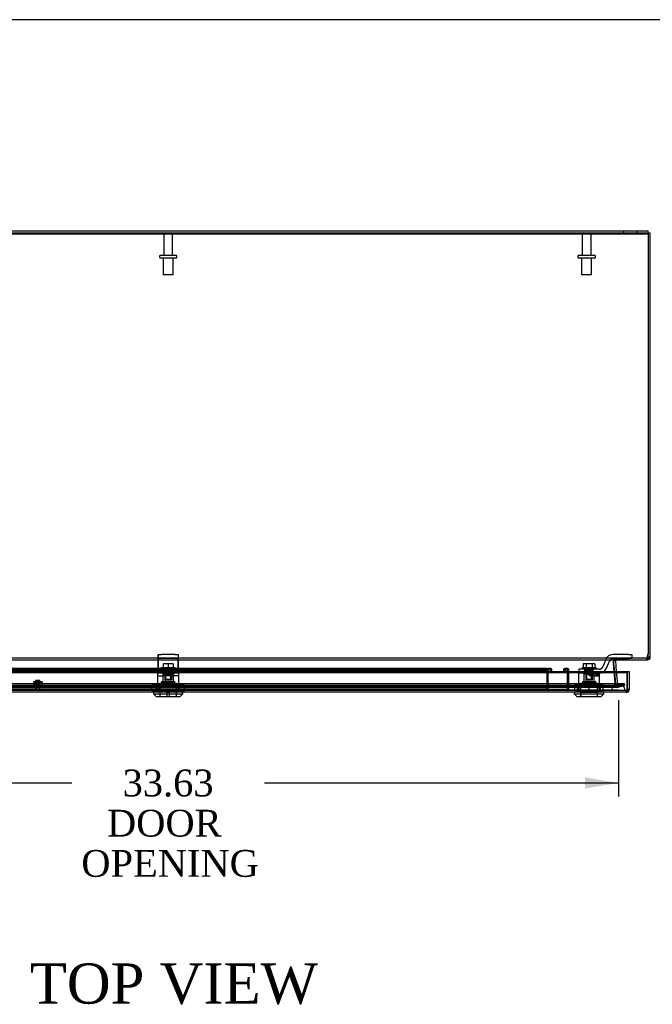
# Model space of a CAD drawing. Header units: inches. Extents: x 1 to 240, y -1 to 159.
# Tile 20 of 30: x 65 to 88, y 122 to 159. Entities that reach past the tile are written whole.
import ezdxf
from ezdxf.enums import TextEntityAlignment as Align
from ezdxf.lldxf.tags import DXFTag

# ---------------------------------------------------------------- set-up
doc = ezdxf.new("R2010")
doc.units = ezdxf.units.IN
doc.header["$MEASUREMENT"] = 0
for name, color, linetype in [('COM70220', 7, 'Continuous'), ('COM70701-3', 7, 'Continuous'), ('COM70702-12', 7, 'Continuous'), ('COM70703-7', 7, 'Continuous'), ('COM70704-3', 7, 'Continuous'), ('COM70705-11', 7, 'Continuous'), ('COM70714-1', 7, 'Continuous'), ('COM70714-3', 7, 'Continuous'), ('Default', 7, 'Continuous'), ('LOK10031', 7, 'Continuous'), ('LOK10031_CAM', 7, 'Continuous'), ('LOK10031_INSERT', 7, 'Continuous'), ('LOK10031_NUT', 7, 'Continuous'), ('LOK10031_SC', 7, 'Continuous'), ('NTS18118', 7, 'Continuous'), ('QLB20254', 7, 'Continuous'), ('STD26063', 7, 'Continuous'), ('STD26089', 7, 'Continuous')]:
    doc.layers.add(name, color=color, linetype=linetype)
doc.styles.add('SEACAD_Times_New_Roman', font='times.ttf')
tags = doc.linetypes.add('HIDDEN2', pattern=[0.1875, 0.125, -0.0625]).pattern_tags.tags
tags[6:7] = [DXFTag(74, 4), DXFTag(75, 0), DXFTag(340, '0'), DXFTag(46, 0.0), DXFTag(50, 0.0), DXFTag(44, 0.0), DXFTag(45, 0.0)]
tags[4:5] = [DXFTag(74, 4), DXFTag(75, 0), DXFTag(340, '0'), DXFTag(46, 0.0), DXFTag(50, 0.0), DXFTag(44, 0.0), DXFTag(45, 0.0)]
doc.dimstyles.new('HAMMOND_(STH_-_240x160)', dxfattribs={"dimtxt": 1, "dimasz": 1.25, "dimexe": 0.5, "dimexo": 0.5, "dimgap": 0.25, "dimtad": 0, "dimtih": 1, "dimtoh": 1, "dimzin": 0, "dimdsep": 46, "dimtxsty": 'SEACAD_Times_New_Roman', "dimblk1": '_SE_FILLED', "dimblk2": '_SE_FILLED', "dimsah": 1, "dimcen": 0.5, "dimadec": 0, "dimazin": 0, "dimtfac": 0.8, "dimtofl": 0, "dimtmove": 0, "dimatfit": 3, "dimfxl": 1, "dimtolj": 1, "dimtzin": 0, "dimarcsym": 0})

# ---------------------------------------------------------------- blocks, each defined once
blk = doc.blocks.new('SE3')
at = {"layer": 'COM70220', "color": 7, "linetype": 'HIDDEN2'}
for p, q in [((86.711, 134.433), (53.592, 134.433)), ((86.711, 134.187), (53.592, 134.187)), ((86.711, 134.185), (53.592, 134.185)), ((86.711, 134.184), (53.592, 134.184)), ((86.961, 134.433), (86.711, 134.433)), ((86.961, 134.187), (86.711, 134.187)), ((87.21, 134.185), (86.711, 134.185)), ((87.21, 134.184), (86.711, 134.184)), ((86.712, 134.185), (86.961, 134.187)), ((86.712, 134.184), (86.712, 134.185)), ((86.961, 134.187), (87.21, 134.185)), ((87.21, 134.185), (87.21, 134.184))]:
    blk.add_line(p, q, dxfattribs=at)
blk.add_arc((86.961, 134.183), 0.25, 0, 180, dxfattribs=at)
at = {"layer": 'COM70701-3', "color": 7, "linetype": 'Continuous'}
for p, q in [((52.26, 151.321), (88.08, 151.321)), ((52.26, 151.249), (88.08, 151.249)), ((88.08, 151.249), (88.08, 151.321))]:
    blk.add_line(p, q, dxfattribs=at)
at = {"layer": 'COM70701-3', "color": 7, "linetype": 'HIDDEN2'}
for p, q in [((87.152, 151.321), (87.152, 151.249)), ((87.652, 151.249), (87.652, 151.321))]:
    blk.add_line(p, q, dxfattribs=at)
at = {"layer": 'COM70702-12', "color": 7, "linetype": 'HIDDEN2'}
for p, q in [((52.224, 151.25), (88.08, 151.25)), ((88.042, 135.413), (88.08, 135.565)), ((52.276, 135.393), (88.028, 135.393)), ((86.781, 135.244), (86.781, 135.237)), ((86.782, 135.217), (86.782, 135.224)), ((86.848, 134.435), (86.782, 135.217)), ((86.788, 135.285), (86.788, 135.285)), ((86.908, 135.393), (86.908, 135.321)), ((88.018, 135.393), (88.018, 135.321)), ((88.028, 135.393), (88.028, 135.321)), ((88.042, 135.413), (88.042, 135.383)), ((86.848, 134.442), (86.811, 134.883)), ((53.124, 134.439), (87.18, 134.439)), ((86.848, 134.435), (86.848, 134.442)), ((86.874, 134.416), (86.848, 134.442)), ((86.874, 134.41), (86.848, 134.435)), ((87.18, 134.439), (86.968, 134.384)), ((87.18, 134.37), (87.18, 134.439)), ((53.124, 134.37), (87.18, 134.37)), ((53.35, 134.383), (86.954, 134.383)), ((53.35, 134.311), (86.954, 134.311)), ((86.874, 134.416), (86.874, 134.41)), ((86.968, 134.384), (86.968, 134.315)), ((87.18, 134.37), (86.968, 134.315))]:
    blk.add_line(p, q, dxfattribs=at)
at = {"layer": 'COM70702-12', "color": 7, "linetype": 'Continuous'}
for p, q in [((52.224, 151.22), (88.08, 151.22)), ((88.08, 151.24), (88.08, 151.22)), ((88.08, 151.22), (88.08, 135.535)), ((52.276, 135.321), (88.028, 135.321)), ((86.811, 134.883), (86.782, 135.224)), ((86.787, 135.282), (86.787, 135.275)), ((88.042, 135.383), (88.08, 135.535))]:
    blk.add_line(p, q, dxfattribs=at)
for centre, end_param in [((86.908, 135.244), 3.297963), ((86.908, 135.237), 3.116916)]:
    blk.add_ellipse(centre, major_axis=(0.128, 0), ratio=0.996195, start_param=2.838142, end_param=end_param, dxfattribs=at)
at = {"layer": 'COM70702-12', "color": 7, "linetype": 'HIDDEN2'}
blk.add_ellipse((86.908, 135.237), major_axis=(0.128, 0), ratio=0.996195, start_param=3.116916, end_param=3.297963, dxfattribs=at)
for points, knots in [([(86.787, 135.275), (86.789, 135.288), (86.791, 135.301), (86.797, 135.324), (86.801, 135.335), (86.808, 135.353), (86.813, 135.361), (86.822, 135.373), (86.827, 135.378), (86.838, 135.385), (86.844, 135.387), (86.856, 135.391), (86.862, 135.391), (86.875, 135.392), (86.882, 135.393), (86.895, 135.393), (86.902, 135.393), (86.908, 135.393)], [0, 0, 0, 0, 0.125, 0.125, 0.25, 0.25, 0.375, 0.375, 0.5, 0.5, 0.625, 0.625, 0.75, 0.75, 0.875, 0.875, 1, 1, 1, 1]), ([(88.028, 135.393), (88.029, 135.393), (88.03, 135.393), (88.033, 135.395), (88.034, 135.397), (88.036, 135.4), (88.037, 135.402), (88.04, 135.408), (88.041, 135.41), (88.042, 135.413)], [0, 0, 0, 0, 0.25, 0.25, 0.5, 0.5, 0.75, 0.75, 1, 1, 1, 1]), ([(86.874, 134.416), (86.881, 134.411), (86.889, 134.406), (86.905, 134.397), (86.913, 134.393), (86.929, 134.387), (86.936, 134.385), (86.952, 134.383), (86.96, 134.383), (86.968, 134.384)], [0, 0, 0, 0, 0.25, 0.25, 0.5, 0.5, 0.75, 0.75, 1, 1, 1, 1]), ([(86.874, 134.41), (86.881, 134.394), (86.889, 134.379), (86.905, 134.352), (86.913, 134.34), (86.929, 134.322), (86.936, 134.316), (86.944, 134.313)], [0, 0, 0, 0, 0.25, 0.25, 0.5, 0.5, 0.75, 0.75, 0.75, 0.75])]:
    blk.add_open_spline(points, degree=3, knots=knots, dxfattribs=at)
at = {"layer": 'COM70702-12', "color": 7, "linetype": 'Continuous'}
for points, knots in [([(86.787, 135.282), (86.787, 135.283), (86.788, 135.285), (86.79, 135.288), (86.792, 135.292), (86.795, 135.295), (86.797, 135.298), (86.8, 135.301), (86.803, 135.303), (86.806, 135.306), (86.809, 135.308), (86.813, 135.31), (86.817, 135.312), (86.82, 135.313), (86.824, 135.315), (86.828, 135.316), (86.837, 135.318), (86.85, 135.32), (86.867, 135.32), (86.882, 135.321), (86.895, 135.321), (86.904, 135.321), (86.908, 135.321)], [0, 0, 0, 0, 0.026796, 0.053991, 0.081615, 0.109696, 0.138256, 0.167315, 0.196889, 0.226991, 0.257626, 0.288795, 0.320494, 0.352717, 0.385455, 0.418697, 0.452431, 0.582869, 0.718703, 0.811509, 0.905464, 1, 1, 1, 1]), ([(88.028, 135.321), (88.03, 135.321), (88.033, 135.327), (88.037, 135.349), (88.04, 135.365), (88.042, 135.383)], [0, 0, 0, 0, 0.5, 0.5, 1, 1, 1, 1])]:
    blk.add_open_spline(points, degree=3, knots=knots, dxfattribs=at)
at = {"layer": 'COM70702-12', "color": 7, "linetype": 'HIDDEN2'}
blk.add_open_spline([(86.954, 134.311), (86.958, 134.311), (86.963, 134.312), (86.968, 134.315)], degree=3, dxfattribs=at)
at = {"layer": 'COM70703-7', "color": 7, "linetype": 'HIDDEN2'}
for p, q in [((86.778, 135.275), (86.779, 135.293)), ((86.778, 135.285), (86.778, 135.285)), ((86.854, 134.412), (86.778, 135.282)), ((86.779, 135.288), (86.779, 135.293)), ((86.82, 135.314), (86.82, 135.371)), ((86.827, 135.315), (86.827, 135.376)), ((53.129, 134.436), (87.175, 134.436)), ((87.175, 134.436), (87.175, 134.366)), ((53.129, 134.366), (87.175, 134.366)), ((53.343, 134.308), (86.961, 134.308)), ((53.35, 134.38), (86.961, 134.38)), ((86.854, 134.412), (86.854, 134.406)), ((86.857, 134.39), (86.854, 134.406)), ((86.901, 134.386), (86.857, 134.407)), ((86.857, 134.407), (86.857, 134.39)), ((86.907, 134.384), (86.901, 134.386)), ((86.901, 134.386), (86.901, 134.326)), ((86.907, 134.322), (86.901, 134.326)), ((86.961, 134.38), (86.907, 134.384)), ((86.907, 134.384), (86.907, 134.322)), ((86.971, 134.381), (86.971, 134.311)), ((87.175, 134.366), (86.971, 134.311))]:
    blk.add_line(p, q, dxfattribs=at)
at = {"layer": 'COM70703-7', "color": 7, "linetype": 'Continuous'}
blk.add_line((88.077, 135.419), (88.077, 135.398), dxfattribs=at)
at = {"layer": 'COM70703-7', "color": 7, "linetype": 'HIDDEN2'}
blk.add_open_spline([(88.077, 135.398), (88.075, 135.387), (88.072, 135.377), (88.066, 135.358), (88.063, 135.349), (88.058, 135.335), (88.055, 135.33), (88.049, 135.323), (88.047, 135.321), (88.044, 135.321)], degree=3, knots=[0, 0, 0, 0, 0.25, 0.25, 0.5, 0.5, 0.75, 0.75, 1, 1, 1, 1], dxfattribs=at)
at = {"layer": 'COM70704-3', "color": 7, "linetype": 'Continuous'}
for p, q in [((88.08, 151.249), (88.152, 151.249)), ((88.08, 151.24), (88.08, 151.249)), ((88.152, 135.429), (88.152, 151.249)), ((86.781, 135.239), (86.782, 135.226)), ((86.785, 135.188), (86.812, 134.883)), ((86.849, 135.282), (86.787, 135.276)), ((86.849, 135.282), (86.884, 134.883)), ((86.864, 135.314), (86.859, 135.32)), ((86.866, 135.315), (86.862, 135.321)), ((86.866, 135.315), (86.864, 135.314)), ((88.044, 135.321), (88.028, 135.321)), ((88.044, 135.391), (88.044, 135.321)), ((88.08, 135.429), (88.08, 135.535)), ((88.08, 135.429), (88.152, 135.429))]:
    blk.add_line(p, q, dxfattribs=at)
at = {"layer": 'COM70704-3', "color": 7, "linetype": 'HIDDEN2'}
for p, q in [((86.849, 135.288), (86.778, 135.293)), ((86.787, 135.276), (86.778, 135.275)), ((86.778, 135.275), (86.781, 135.239)), ((86.782, 135.226), (86.785, 135.188)), ((86.827, 135.376), (86.82, 135.371)), ((86.859, 135.32), (86.82, 135.371)), ((86.862, 135.321), (86.827, 135.376)), ((86.885, 135.321), (86.885, 135.393)), ((88.044, 135.393), (88.028, 135.393)), ((88.044, 135.393), (88.044, 135.391)), ((88.078, 135.419), (88.148, 135.398)), ((86.812, 134.883), (86.853, 134.408)), ((86.884, 134.883), (86.925, 134.415)), ((86.971, 134.381), (87.175, 134.436)), ((87.175, 134.436), (87.194, 134.366)), ((86.925, 134.415), (86.853, 134.408)), ((86.853, 134.408), (86.854, 134.406)), ((86.925, 134.412), (86.854, 134.406)), ((86.926, 134.407), (86.856, 134.39)), ((86.941, 134.386), (86.901, 134.326)), ((86.925, 134.415), (86.925, 134.412)), ((86.941, 134.386), (86.961, 134.38)), ((86.961, 134.38), (86.971, 134.381)), ((86.961, 134.38), (86.961, 134.308)), ((86.961, 134.308), (86.989, 134.311)), ((86.971, 134.381), (86.989, 134.311)), ((86.989, 134.311), (87.194, 134.366))]:
    blk.add_line(p, q, dxfattribs=at)
for centre, radius, start, end in [((86.885, 135.285), 0.108, 126.8349, 185), ((86.885, 135.285), 0.108, 90, 122.7769), ((86.961, 134.416), 0.108, 185.0001, 235.7898), ((86.961, 134.416), 0.108, 235.7899, 270), ((86.961, 134.416), 0.036, 185, 235.7899)]:
    blk.add_arc(centre, radius, start, end, dxfattribs=at)
at = {"layer": 'COM70704-3', "color": 7, "linetype": 'Continuous'}
for centre, radius, start, end in [((86.885, 135.285), 0.036, 126.8349, 185), ((88.044, 135.429), 0.108, 270, 0), ((88.044, 135.429), 0.036, 270, 0)]:
    blk.add_arc(centre, radius, start, end, dxfattribs=at)
at = {"layer": 'COM70705-11', "color": 7, "linetype": 'Continuous'}
for p, q in [((53.009, 134.883), (87.295, 134.883)), ((53.009, 134.853), (87.295, 134.853)), ((87.295, 134.883), (87.295, 134.219)), ((87.295, 134.883), (87.367, 134.883)), ((87.295, 134.883), (87.295, 134.853)), ((87.295, 134.173), (87.295, 134.853)), ((87.367, 134.883), (87.367, 134.219)), ((87.259, 134.111), (53.045, 134.111)), ((87.295, 134.117), (87.295, 134.219)), ((87.367, 134.219), (87.295, 134.219)), ((87.295, 134.117), (87.295, 134.217)), ((87.295, 134.173), (87.295, 134.116)), ((87.295, 134.117), (87.295, 134.117))]:
    blk.add_line(p, q, dxfattribs=at)
at = {"layer": 'COM70705-11', "color": 7, "linetype": 'HIDDEN2'}
for p, q in [((87.259, 134.183), (53.045, 134.183)), ((69.756, 134.183), (69.756, 134.181)), ((69.953, 134.183), (69.953, 134.111)), ((70.35, 134.183), (70.35, 134.111)), ((70.547, 134.183), (70.547, 134.181)), ((85.471, 134.183), (85.471, 134.181)), ((85.668, 134.183), (85.668, 134.111)), ((86.065, 134.183), (86.065, 134.111)), ((86.262, 134.183), (86.262, 134.181)), ((87.259, 134.183), (87.259, 134.111))]:
    blk.add_line(p, q, dxfattribs=at)
blk.add_arc((87.259, 134.219), 0.036, 270, 357.3202, dxfattribs=at)
at = {"layer": 'COM70705-11', "color": 7, "linetype": 'Continuous'}
for radius, start, end in [(0.108, 270, 289.4491), (0.036, 357.3202, 0), (0.108, 289.4712, 0)]:
    blk.add_arc((87.259, 134.219), radius, start, end, dxfattribs=at)
at = {"layer": 'COM70705-11', "color": 7, "linetype": 'HIDDEN2'}
blk.add_ellipse((87.259, 134.219), major_axis=(0.0396, 0), ratio=0.908294, start_param=4.712389, end_param=5.846853, dxfattribs=at)
at = {"layer": 'COM70705-11', "color": 7, "linetype": 'Continuous'}
blk.add_ellipse((87.259, 134.219), major_axis=(0.119, 0), ratio=0.908294, start_param=4.712389, end_param=5.019287, dxfattribs=at)
at = {"layer": 'COM70714-1', "color": 7, "linetype": 'HIDDEN2'}
for p, q in [((84.294, 134.996), (54.731, 134.996)), ((84.294, 134.956), (54.731, 134.956)), ((84.294, 134.902), (54.731, 134.902)), ((84.294, 134.996), (84.294, 134.953)), ((84.294, 134.953), (84.294, 134.226)), ((84.294, 134.223), (54.731, 134.223)), ((84.294, 134.226), (84.294, 134.183))]:
    blk.add_line(p, q, dxfattribs=at)
at = {"layer": 'COM70714-3', "color": 7, "linetype": 'HIDDEN2'}
for p, q in [((84.294, 134.953), (84.294, 134.226)), ((84.334, 134.953), (84.334, 134.226)), ((84.439, 134.996), (84.337, 134.996)), ((84.439, 134.956), (84.337, 134.956)), ((84.442, 134.902), (84.442, 134.953)), ((84.482, 134.902), (84.442, 134.902)), ((84.482, 134.902), (84.482, 134.953)), ((84.919, 134.953), (84.919, 134.902)), ((84.919, 134.902), (84.959, 134.902)), ((84.959, 134.953), (84.959, 134.902)), ((85.064, 134.996), (84.962, 134.996)), ((85.064, 134.956), (84.962, 134.956)), ((85.067, 134.226), (85.067, 134.953)), ((85.107, 134.226), (85.107, 134.953)), ((84.337, 134.223), (85.064, 134.223))]:
    blk.add_line(p, q, dxfattribs=at)
for centre, radius, start, end in [((84.337, 134.953), 0.043, 90, 180), ((84.337, 134.953), 0.003, 90, 180), ((84.439, 134.953), 0.043, 0, 90), ((84.439, 134.953), 0.003, 0, 90), ((84.962, 134.953), 0.043, 90, 180), ((84.962, 134.953), 0.003, 90, 180), ((85.064, 134.953), 0.043, 0, 90), ((85.064, 134.953), 0.003, 0, 90), ((84.337, 134.226), 0.043, 180, 270), ((84.337, 134.226), 0.003, 180, 270), ((85.064, 134.226), 0.003, 270, 0), ((85.064, 134.226), 0.043, 270, 0)]:
    blk.add_arc(centre, radius, start, end, dxfattribs=at)
at = {"layer": 'LOK10031', "color": 7, "linetype": 'HIDDEN2'}
for p, q in [((69.759, 134.821), (69.775, 134.821)), ((69.759, 134.821), (69.759, 134.181)), ((69.958, 134.821), (69.958, 134.511)), ((70.031, 134.821), (70.152, 134.821)), ((70.152, 134.721), (70.152, 134.821)), ((70.345, 134.821), (70.345, 134.721)), ((70.544, 134.821), (70.525, 134.821)), ((70.544, 134.721), (70.544, 134.821)), ((85.978, 134.821), (85.474, 134.821)), ((85.474, 134.821), (85.474, 134.181)), ((85.673, 134.821), (85.673, 134.511)), ((85.867, 134.821), (85.867, 134.721)), ((86.06, 134.721), (86.06, 134.821)), ((86.259, 134.821), (86.24, 134.821)), ((86.259, 134.721), (86.259, 134.821)), ((69.759, 134.721), (69.958, 134.721)), ((69.837, 134.451), (70.467, 134.451)), ((69.837, 134.451), (69.837, 133.951)), ((69.902, 134.511), (70.402, 134.511)), ((69.902, 134.511), (69.902, 134.451)), ((70.152, 134.721), (69.958, 134.721)), ((70.544, 134.721), (70.152, 134.721)), ((70.345, 134.511), (70.345, 134.721)), ((70.402, 134.451), (70.402, 134.511)), ((70.467, 133.951), (70.467, 134.451)), ((70.544, 134.181), (70.544, 134.721)), ((85.552, 134.451), (86.182, 134.451)), ((85.552, 134.451), (85.552, 133.951)), ((85.617, 134.511), (86.117, 134.511)), ((85.617, 134.511), (85.617, 134.451)), ((86.06, 134.721), (85.867, 134.721)), ((86.06, 134.721), (86.259, 134.721)), ((86.06, 134.511), (86.06, 134.721)), ((86.117, 134.451), (86.117, 134.511)), ((86.182, 133.951), (86.182, 134.451)), ((86.259, 134.181), (86.259, 134.721)), ((69.756, 134.181), (69.756, 134.111)), ((69.756, 134.181), (69.921, 134.181)), ((69.921, 134.181), (69.921, 134.111)), ((69.921, 134.181), (70.383, 134.181)), ((70.383, 134.181), (70.383, 134.111)), ((70.383, 134.181), (70.547, 134.181)), ((70.547, 134.181), (70.547, 134.111)), ((85.471, 134.181), (85.471, 134.111)), ((85.471, 134.181), (85.636, 134.181)), ((85.636, 134.181), (85.636, 134.111)), ((85.636, 134.181), (86.098, 134.181)), ((86.098, 134.181), (86.098, 134.111)), ((86.098, 134.181), (86.262, 134.181)), ((86.262, 134.181), (86.262, 134.111))]:
    blk.add_line(p, q, dxfattribs=at)
at = {"layer": 'LOK10031', "color": 7, "linetype": 'Continuous'}
for p, q in [((69.602, 134.111), (69.602, 134.051)), ((70.702, 134.051), (70.702, 134.111)), ((85.317, 134.111), (85.317, 134.051)), ((86.417, 134.051), (86.417, 134.111)), ((69.602, 134.051), (70.702, 134.051)), ((69.602, 134.051), (69.702, 133.951)), ((69.702, 133.951), (70.602, 133.951)), ((70.602, 133.951), (70.702, 134.051)), ((85.317, 134.051), (86.417, 134.051)), ((85.317, 134.051), (85.417, 133.951)), ((85.417, 133.951), (86.317, 133.951)), ((86.317, 133.951), (86.417, 134.051))]:
    blk.add_line(p, q, dxfattribs=at)
at = {"layer": 'LOK10031_CAM', "color": 7, "linetype": 'HIDDEN2'}
for p, q in [((69.775, 135.371), (69.775, 135.521)), ((69.775, 135.521), (69.9, 135.521)), ((69.775, 135.277), (69.775, 135.371)), ((69.9, 135.371), (69.775, 135.371)), ((69.775, 135.008), (69.775, 135.277)), ((69.778, 135.521), (69.778, 135.333)), ((69.778, 135.333), (69.778, 135.064)), ((70.4, 135.521), (69.9, 135.521)), ((70.4, 135.371), (69.9, 135.371)), ((70.4, 135.521), (70.525, 135.521)), ((70.525, 135.371), (70.4, 135.371)), ((70.525, 135.521), (70.528, 135.521)), ((70.525, 135.521), (70.525, 135.371)), ((70.525, 135.371), (70.528, 135.371)), ((70.525, 135.277), (70.525, 135.371)), ((70.525, 135.008), (70.525, 135.277)), ((70.528, 135.521), (70.528, 135.333)), ((70.528, 135.333), (70.528, 135.064)), ((86.488, 135.333), (86.379, 135.064)), ((86.518, 135.008), (86.627, 135.277)), ((87.345, 135.521), (86.766, 135.521)), ((86.766, 135.371), (87.345, 135.371)), ((87.345, 135.521), (87.47, 135.521)), ((87.47, 135.371), (87.345, 135.371)), ((87.47, 135.521), (87.47, 135.371)), ((69.775, 134.821), (69.775, 135.008)), ((70.525, 134.971), (69.775, 134.971)), ((70.031, 134.821), (69.775, 134.821)), ((69.778, 135.064), (69.778, 134.971)), ((69.778, 134.821), (69.778, 134.971)), ((69.993, 134.821), (69.993, 134.971)), ((69.996, 134.936), (69.996, 134.971)), ((70.04, 134.791), (70.04, 134.821)), ((70.043, 134.791), (70.043, 134.821)), ((70.525, 134.821), (70.152, 134.821)), ((70.26, 134.791), (70.26, 134.821)), ((70.263, 134.791), (70.263, 134.821)), ((70.308, 134.821), (70.308, 134.971)), ((70.311, 134.821), (70.311, 134.971)), ((70.525, 134.821), (70.525, 135.008)), ((70.528, 134.971), (70.525, 134.971)), ((70.528, 135.064), (70.528, 134.971)), ((70.528, 134.971), (70.528, 134.821)), ((85.865, 134.971), (85.49, 134.971)), ((85.49, 134.971), (85.49, 134.821)), ((85.708, 134.821), (85.708, 134.971)), ((86.24, 134.971), (85.865, 134.971)), ((85.978, 134.821), (86.24, 134.821)), ((86.023, 134.821), (86.023, 134.971)), ((86.113, 134.791), (86.113, 134.821)), ((86.233, 134.791), (86.233, 134.821)), ((70.23, 134.761), (70.07, 134.761)), ((70.233, 134.761), (70.23, 134.761)), ((86.203, 134.761), (86.143, 134.761))]:
    blk.add_line(p, q, dxfattribs=at)
for centre, radius, start, end in [((86.766, 135.221), 0.3, 90, 157.9806), ((86.766, 135.221), 0.15, 90, 157.9806), ((86.24, 135.121), 0.15, 270, 337.9806), ((86.24, 135.121), 0.3, 270, 337.9806), ((70.07, 134.791), 0.03, 180, 270), ((70.073, 134.791), 0.03, 180, 270), ((70.23, 134.791), 0.03, 270, 0), ((70.233, 134.791), 0.03, 270, 0), ((86.143, 134.791), 0.03, 180, 270), ((86.203, 134.791), 0.03, 270, 0)]:
    blk.add_arc(centre, radius, start, end, dxfattribs=at)
at = {"layer": 'LOK10031_INSERT', "color": 7, "linetype": 'HIDDEN2'}
for p, q in [((70.037, 134.936), (69.996, 134.936)), ((69.996, 134.786), (69.996, 134.936)), ((70.033, 134.936), (70.033, 134.561)), ((70.037, 134.936), (70.037, 134.786)), ((70.037, 134.936), (70.266, 134.936)), ((70.053, 134.936), (70.053, 134.561)), ((70.25, 134.561), (70.25, 134.936)), ((70.308, 134.936), (70.266, 134.936)), ((70.266, 134.786), (70.266, 134.936)), ((70.27, 134.936), (70.27, 134.561)), ((70.308, 134.821), (70.308, 134.786)), ((85.752, 134.936), (85.711, 134.936)), ((85.711, 134.786), (85.711, 134.936)), ((85.748, 134.936), (85.748, 134.561)), ((85.752, 134.936), (85.752, 134.786)), ((85.752, 134.936), (85.981, 134.936)), ((85.768, 134.936), (85.768, 134.561)), ((85.965, 134.561), (85.965, 134.936)), ((86.023, 134.936), (85.981, 134.936)), ((85.981, 134.786), (85.981, 134.936)), ((85.985, 134.936), (85.985, 134.561)), ((86.023, 134.821), (86.023, 134.786)), ((69.839, 134.436), (70.464, 134.436)), ((69.839, 134.436), (69.839, 133.951)), ((69.902, 134.496), (70.402, 134.496)), ((69.902, 134.496), (69.902, 134.436)), ((69.996, 134.786), (69.958, 134.786)), ((69.958, 134.786), (69.958, 134.496)), ((70.033, 134.561), (70.053, 134.561)), ((70.037, 134.786), (70.266, 134.786)), ((70.25, 134.561), (70.053, 134.561)), ((70.27, 134.561), (70.25, 134.561)), ((70.345, 134.786), (70.308, 134.786)), ((70.345, 134.496), (70.345, 134.786)), ((70.402, 134.436), (70.402, 134.496)), ((70.464, 133.951), (70.464, 134.436)), ((85.554, 134.436), (86.179, 134.436)), ((85.554, 134.436), (85.554, 134.101)), ((85.617, 134.496), (86.117, 134.496)), ((85.617, 134.496), (85.617, 134.436)), ((85.711, 134.786), (85.673, 134.786)), ((85.673, 134.786), (85.673, 134.496)), ((85.748, 134.561), (85.768, 134.561)), ((85.752, 134.786), (85.981, 134.786)), ((85.965, 134.561), (85.768, 134.561)), ((85.985, 134.561), (85.965, 134.561)), ((86.023, 134.786), (86.06, 134.786)), ((86.06, 134.496), (86.06, 134.786)), ((86.117, 134.436), (86.117, 134.496)), ((86.179, 134.101), (86.179, 134.436)), ((70.192, 134.101), (70.112, 134.101)), ((70.112, 133.951), (70.112, 134.101)), ((70.192, 134.101), (70.192, 133.951)), ((85.557, 134.101), (85.554, 134.101)), ((85.557, 134.101), (85.557, 133.951)), ((86.177, 134.101), (85.557, 134.101)), ((86.177, 134.101), (86.179, 134.101)), ((86.177, 133.951), (86.177, 134.101))]:
    blk.add_line(p, q, dxfattribs=at)
at = {"layer": 'LOK10031_NUT', "color": 7, "linetype": 'HIDDEN2'}
for p, q in [((69.846, 134.383), (69.54, 134.383)), ((69.54, 134.168), (69.54, 134.383)), ((69.846, 134.168), (69.54, 134.168)), ((69.719, 134.168), (69.719, 134.383)), ((69.768, 134.383), (69.768, 134.168)), ((70.458, 134.383), (69.846, 134.383)), ((69.846, 134.168), (69.846, 134.383)), ((70.458, 134.168), (69.846, 134.168)), ((70.764, 134.383), (70.458, 134.383)), ((70.458, 134.168), (70.458, 134.383)), ((70.764, 134.168), (70.458, 134.168)), ((70.535, 134.168), (70.535, 134.383)), ((70.585, 134.168), (70.585, 134.383)), ((70.764, 134.168), (70.764, 134.383)), ((85.867, 134.383), (85.337, 134.383)), ((85.337, 134.168), (85.337, 134.383)), ((85.867, 134.168), (85.337, 134.168)), ((85.434, 134.168), (85.434, 134.383)), ((85.483, 134.383), (85.483, 134.168)), ((86.397, 134.383), (85.867, 134.383)), ((85.867, 134.168), (85.867, 134.383)), ((86.397, 134.168), (85.867, 134.168)), ((86.25, 134.168), (86.25, 134.383)), ((86.3, 134.168), (86.3, 134.383)), ((86.397, 134.168), (86.397, 134.383))]:
    blk.add_line(p, q, dxfattribs=at)
at = {"layer": 'LOK10031_SC', "color": 7, "linetype": 'HIDDEN2'}
for p, q in [((70.152, 135.178), (69.959, 135.178)), ((69.959, 135.178), (69.959, 135.041)), ((70.344, 135.178), (70.152, 135.178)), ((70.152, 135.178), (70.152, 135.041)), ((70.344, 135.178), (70.344, 135.041)), ((85.755, 135.178), (85.644, 135.178)), ((85.644, 135.178), (85.644, 135.041)), ((85.978, 135.178), (85.755, 135.178)), ((85.755, 135.178), (85.755, 135.041)), ((86.089, 135.178), (85.978, 135.178)), ((85.978, 135.178), (85.978, 135.041)), ((86.089, 135.178), (86.089, 135.041)), ((69.889, 135.041), (70.414, 135.041)), ((69.889, 135.041), (69.889, 134.971)), ((70.033, 134.971), (70.033, 134.596)), ((70.033, 134.971), (70.058, 134.971)), ((70.058, 134.596), (70.058, 134.971)), ((70.246, 134.596), (70.246, 134.971)), ((70.27, 134.971), (70.246, 134.971)), ((70.27, 134.596), (70.27, 134.971)), ((70.414, 134.971), (70.414, 135.041)), ((85.604, 135.041), (86.129, 135.041)), ((85.604, 135.041), (85.604, 134.971)), ((85.748, 134.971), (85.748, 134.596)), ((85.748, 134.971), (85.773, 134.971)), ((85.773, 134.596), (85.773, 134.971)), ((85.961, 134.596), (85.961, 134.971)), ((85.985, 134.971), (85.961, 134.971)), ((85.985, 134.596), (85.985, 134.971)), ((86.129, 134.971), (86.129, 135.041)), ((70.033, 134.596), (70.27, 134.596)), ((85.748, 134.596), (85.985, 134.596))]:
    blk.add_line(p, q, dxfattribs=at)
at = {"layer": 'NTS18118', "color": 7, "linetype": 'HIDDEN2'}
for p, q in [((65.203, 134.504), (65.123, 134.504)), ((65.123, 134.497), (65.203, 134.504)), ((65.123, 134.497), (65.123, 134.339)), ((65.201, 134.308), (65.201, 134.504)), ((65.362, 134.504), (65.203, 134.504)), ((65.203, 134.504), (65.283, 134.497)), ((65.218, 134.504), (65.218, 134.308)), ((65.283, 134.497), (65.362, 134.504)), ((65.283, 134.497), (65.283, 134.339)), ((65.348, 134.308), (65.348, 134.504)), ((65.442, 134.504), (65.362, 134.504)), ((65.362, 134.504), (65.442, 134.497)), ((65.365, 134.308), (65.365, 134.504)), ((65.442, 134.497), (65.442, 134.339)), ((65.123, 134.339), (65.099, 134.339)), ((65.099, 134.339), (65.099, 134.308)), ((65.099, 134.308), (65.467, 134.308)), ((65.123, 134.339), (65.283, 134.339)), ((65.283, 134.339), (65.442, 134.339)), ((65.442, 134.339), (65.467, 134.339)), ((65.467, 134.308), (65.467, 134.339))]:
    blk.add_line(p, q, dxfattribs=at)
at = {"layer": 'QLB20254', "color": 7, "linetype": 'HIDDEN2'}
for p, q in [((69.116, 151.219), (69.116, 151.249)), ((69.491, 151.219), (69.116, 151.219)), ((69.36, 151.22), (69.36, 151.207)), ((69.391, 151.22), (69.391, 151.207)), ((69.47, 151.209), (69.47, 151.219)), ((69.477, 151.209), (69.477, 151.219)), ((70.741, 151.219), (69.491, 151.219)), ((69.499, 151.209), (69.499, 151.219)), ((69.502, 151.209), (69.578, 151.209)), ((69.52, 151.209), (69.52, 151.219)), ((69.524, 151.209), (69.524, 151.219)), ((69.544, 151.209), (69.544, 151.219)), ((69.547, 151.207), (69.547, 151.22)), ((69.573, 151.209), (69.573, 151.219)), ((69.578, 151.207), (69.578, 151.22)), ((69.582, 151.209), (69.582, 151.219)), ((69.617, 151.209), (69.617, 151.219)), ((69.617, 151.209), (69.647, 151.209)), ((69.647, 151.209), (69.647, 151.219)), ((69.647, 151.209), (69.759, 151.209)), ((69.759, 151.209), (69.759, 151.219)), ((69.794, 151.209), (69.794, 151.219)), ((69.794, 151.209), (69.955, 151.209)), ((69.824, 151.209), (69.824, 151.219)), ((69.923, 151.209), (69.923, 151.219)), ((69.925, 151.207), (69.925, 151.22)), ((69.935, 151.207), (69.935, 151.22)), ((69.955, 151.207), (69.955, 151.22)), ((69.966, 151.207), (69.966, 151.22)), ((69.992, 151.209), (69.992, 151.219)), ((69.997, 151.209), (69.997, 151.219)), ((69.997, 151.209), (70.143, 151.209)), ((70.026, 151.209), (70.026, 151.219)), ((70.031, 151.209), (70.031, 151.219)), ((70.114, 151.207), (70.114, 151.22)), ((70.143, 151.207), (70.143, 151.22)), ((70.143, 151.209), (70.143, 151.219)), ((70.174, 151.22), (70.174, 151.207)), ((70.174, 151.209), (70.248, 151.209)), ((70.202, 151.22), (70.202, 151.207)), ((70.248, 151.209), (70.248, 151.219)), ((70.323, 151.209), (70.248, 151.209)), ((70.294, 151.207), (70.294, 151.22)), ((70.323, 151.207), (70.323, 151.22)), ((70.346, 151.209), (70.346, 151.219)), ((70.352, 151.209), (70.352, 151.219)), ((70.352, 151.209), (70.497, 151.209)), ((70.38, 151.209), (70.38, 151.219)), ((70.386, 151.209), (70.386, 151.219)), ((70.469, 151.207), (70.469, 151.22)), ((70.497, 151.207), (70.497, 151.22)), ((70.498, 151.209), (70.498, 151.219)), ((70.527, 151.209), (70.527, 151.219)), ((70.527, 151.209), (70.532, 151.209)), ((70.532, 151.209), (70.532, 151.219)), ((70.532, 151.209), (70.554, 151.209)), ((70.554, 151.209), (70.554, 151.219)), ((70.554, 151.209), (70.668, 151.209)), ((70.557, 151.209), (70.557, 151.219)), ((70.559, 151.209), (70.559, 151.219)), ((70.564, 151.209), (70.564, 151.219)), ((70.576, 151.209), (70.576, 151.219)), ((70.648, 151.207), (70.648, 151.22)), ((70.668, 151.209), (70.668, 151.219)), ((70.678, 151.209), (70.676, 151.209)), ((70.678, 151.207), (70.678, 151.22)), ((70.696, 151.209), (70.696, 151.219)), ((70.696, 151.209), (70.8, 151.209)), ((70.723, 151.209), (70.723, 151.219)), ((70.754, 151.219), (70.723, 151.219)), ((71.116, 151.219), (70.741, 151.219)), ((70.794, 151.209), (70.794, 151.219)), ((70.795, 151.209), (70.795, 151.219)), ((70.8, 151.209), (70.8, 151.219)), ((70.8, 151.209), (70.823, 151.209)), ((70.823, 151.209), (70.823, 151.219)), ((70.823, 151.209), (70.853, 151.209)), ((70.853, 151.209), (70.853, 151.219)), ((71.116, 151.219), (71.116, 151.249))]:
    blk.add_line(p, q, dxfattribs=at)
at = {"layer": 'STD26063', "color": 7, "linetype": 'HIDDEN2'}
for p, q in [((65.365, 134.558), (65.201, 134.558)), ((65.201, 134.558), (65.201, 134.214)), ((65.22, 134.558), (65.22, 134.214)), ((65.345, 134.558), (65.345, 134.214)), ((65.365, 134.214), (65.365, 134.558)), ((65.408, 134.214), (65.158, 134.214)), ((65.158, 134.214), (65.158, 134.183)), ((65.408, 134.183), (65.408, 134.214))]:
    blk.add_line(p, q, dxfattribs=at)
at = {"layer": 'STD26089', "color": 7, "linetype": 'HIDDEN2'}
for p, q in [((69.986, 151.189), (69.986, 150.412)), ((70.318, 150.412), (70.318, 151.189)), ((85.611, 151.189), (85.611, 150.412)), ((85.943, 150.412), (85.943, 151.189)), ((69.827, 150.382), (69.827, 150.342)), ((70.447, 150.412), (69.857, 150.412)), ((70.447, 150.312), (69.857, 150.312)), ((69.964, 150.312), (69.964, 149.687)), ((70.339, 149.687), (70.339, 150.312)), ((70.477, 150.342), (70.477, 150.382)), ((85.452, 150.382), (85.452, 150.342)), ((86.072, 150.412), (85.482, 150.412)), ((86.072, 150.312), (85.482, 150.312)), ((85.589, 150.312), (85.589, 149.687)), ((85.964, 149.687), (85.964, 150.312)), ((86.102, 150.342), (86.102, 150.382)), ((70.339, 149.687), (69.964, 149.687)), ((85.964, 149.687), (85.589, 149.687))]:
    blk.add_line(p, q, dxfattribs=at)
for centre, radius, start, end in [((70.046, 151.189), 0.06, 90, 180), ((70.258, 151.189), 0.06, 0, 90), ((85.671, 151.189), 0.06, 90, 180), ((85.883, 151.189), 0.06, 0, 90), ((69.857, 150.382), 0.03, 90, 180), ((69.857, 150.342), 0.03, 180, 270), ((70.447, 150.382), 0.03, 0, 90), ((70.447, 150.342), 0.03, 270, 0), ((85.482, 150.382), 0.03, 90, 180), ((85.482, 150.342), 0.03, 180, 270), ((86.072, 150.382), 0.03, 0, 90), ((86.072, 150.342), 0.03, 270, 0)]:
    blk.add_arc(centre, radius, start, end, dxfattribs=at)
blk = doc.blocks.new('DMBLK779')
at = {"layer": 'Default', "linetype": 'Continuous', "transparency": 16777216}
for points in [[(54.593, 130.521), (54.593, 130.937), (53.343, 130.729)], [(85.718, 130.521), (86.968, 130.729), (85.718, 130.937)]]:
    blk.add_hatch(color=7, dxfattribs=at).paths.add_polyline_path(points)
at = {"layer": 'Default', "color": 7, "linetype": 'Continuous', "transparency": 16777216}
for p, q in [((53.343, 133.808), (53.343, 130.229)), ((86.968, 133.815), (86.968, 130.229)), ((53.343, 130.729), (66.559, 130.729)), ((73.752, 130.729), (86.968, 130.729))]:
    blk.add_line(p, q, dxfattribs=at)
at = {"layer": 'Default', "color": 7, "linetype": 'Continuous', "transparency": 16777216, "style": 'SEACAD_Times_New_Roman'}
for s, p in [('33.63', (68.449, 131.229)), ('DOOR ', (67.868, 129.729)), ('OPENING', (66.909, 128.229))]:
    blk.add_text(s, height=1, dxfattribs=at).set_placement(p, align=Align.TOP_LEFT)
blk = doc.blocks.new('_SE_FILLED')
at = {"color": 0}
blk.add_line((0, 0), (-1, 0), dxfattribs=at)
blk.add_solid([(0, 0), (-1, -0.1665), (-1, 0.1665), (0, 0)], dxfattribs=at)
blk = doc.blocks.new('BORDER')
at = {"layer": 'Default', "color": 7, "linetype": 'Continuous'}
blk.add_line((0, 27.86), (-41.86, 27.86), dxfattribs=at)

msp = doc.modelspace()

# ---------------------------------------------------------------- block references
at = {"layer": 'Default', "color": 7, "xscale": 5.7, "yscale": 5.7, "zscale": 5.7}
msp.add_blockref('BORDER', (239.562, 0.401), dxfattribs=at)
at = {"layer": 'Default'}
msp.add_blockref('SE3', (0, 0), dxfattribs=at)

# ---------------------------------------------------------------- texts
at = {"layer": 'Default', "color": 7, "linetype": 'Continuous', "style": 'SEACAD_Times_New_Roman'}
msp.add_text('TOP VIEW', height=1.5, dxfattribs=at).set_placement((64.984, 123.999), align=Align.TOP_LEFT)

# ---------------------------------------------------------------- dimensions: what is measured, and where the dimension line sits
at = {"layer": 'Default', "color": 7, "linetype": 'Continuous'}
dim = msp.add_linear_dim(base=(53.343, 130.729), p1=(53.343, 134.308), p2=(86.968, 134.315), angle=0.0124, text='\\A1;<>\\PDOOR \\XOPENING', dimstyle='HAMMOND_(STH_-_240x160)', dxfattribs=at)
dim.commit()
dim.dimension.update_dxf_attribs({"geometry": 'DMBLK779', "text_midpoint": (70.155, 130.729), "dimtype": 161})

doc.saveas('drawing.dxf')
